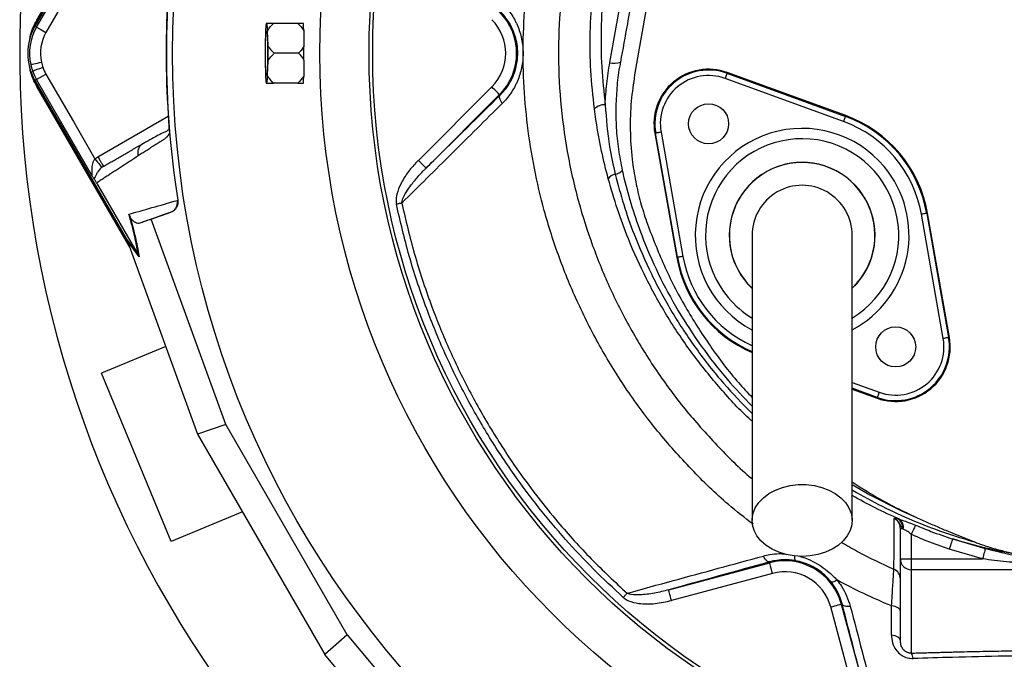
# Model space of a CAD drawing. Header units: millimetres. Extents: x 1190 to 1790, y 1177 to 1877.
# Tile 6 of 13: x 1190 to 1461, y 1411 to 1587. Entities that reach past the tile are written whole.
import ezdxf

# ---------------------------------------------------------------- set-up
doc = ezdxf.new("R2010")
doc.units = ezdxf.units.MM

msp = doc.modelspace()

# ---------------------------------------------------------------- linework, layer by layer
at = {"color": 7, "linetype": 'Continuous', "lineweight": 25}
for p, q in [((1194.83, 1586.5), (1220.3, 1630.62)), ((1195.01, 1586.4), (1219.89, 1629.49)), ((1219.43, 1628.39), (1194.28, 1584.82)), ((1352.25, 1574.8), (1359.3, 1613.86)), ((1194.7, 1584.57), (1209.74, 1610.61)), ((1210.77, 1606.4), (1197.3, 1583.07)), ((1365.08, 1605.58), (1359.06, 1571.44)), ((1194.83, 1586.5), (1195.01, 1586.4)), ((1258.03, 1585.6), (1257.81, 1585.6)), ((1266.5, 1585.6), (1259.79, 1585.6)), ((1194.7, 1584.57), (1194.28, 1584.82)), ((1257.64, 1583.51), (1257.52, 1579.46)), ((1258.32, 1579.46), (1258.21, 1583.51)), ((1266.73, 1577.37), (1260.02, 1577.37)), ((1257.52, 1575.28), (1257.64, 1571.24)), ((1258.21, 1571.24), (1258.32, 1575.28)), ((1384.42, 1571.89), (1384.5, 1572.11)), ((1417.05, 1560.26), (1384.5, 1572.11)), ((1194.7, 1570.17), (1194.28, 1569.92)), ((1194.28, 1569.92), (1219.43, 1526.35)), ((1416.46, 1558.63), (1383.9, 1570.48)), ((1384.42, 1571.89), (1416.97, 1560.04)), ((1194.83, 1568.24), (1195.01, 1568.35)), ((1220.3, 1524.13), (1194.83, 1568.24)), ((1219.89, 1525.26), (1195.01, 1568.35)), ((1257.81, 1569.15), (1258.03, 1569.15)), ((1266.5, 1569.15), (1259.79, 1569.15)), ((1299.63, 1547.97), (1319.81, 1568.14)), ((1321.93, 1566.02), (1301.75, 1545.84)), ((1322.1, 1565.86), (1321.93, 1566.02)), ((1416.97, 1560.04), (1417.05, 1560.26)), ((1231.13, 1555.96), (1231.13, 1555.87)), ((1366.31, 1555.71), (1372.32, 1521.6)), ((1364.83, 1555.45), (1364.6, 1555.41)), ((1364.6, 1555.41), (1370.61, 1521.29)), ((1370.84, 1521.34), (1364.83, 1555.45)), ((1223.88, 1552.54), (1223.53, 1552.25)), ((1210.77, 1548.34), (1211.59, 1548.9)), ((1211.22, 1541.77), (1222.61, 1522.03)), ((1233.4, 1536.96), (1233.54, 1537)), ((1226.25, 1531.77), (1223.06, 1530.69)), ((1226.25, 1531.77), (1231.6, 1533.71)), ((1246.73, 1475.38), (1226.25, 1531.77)), ((1231.6, 1533.71), (1231.48, 1533.68)), ((1443.85, 1499.03), (1437.84, 1533.15)), ((1439.32, 1533.41), (1439.55, 1533.45)), ((1439.32, 1533.41), (1445.33, 1499.29)), ((1445.56, 1499.33), (1439.55, 1533.45)), ((1219.43, 1526.35), (1222.62, 1522.02)), ((1222.87, 1521.5), (1219.68, 1525.83)), ((1219.78, 1525.54), (1238.96, 1472.74)), ((1370.84, 1521.34), (1370.61, 1521.29)), ((1445.33, 1499.29), (1445.56, 1499.33)), ((1230.22, 1496.8), (1212.59, 1489.49)), ((1231.72, 1443.3), (1212.59, 1489.49)), ((1418.83, 1485.12), (1425.66, 1482.63)), ((1425.74, 1482.86), (1425.66, 1482.63)), ((1246.73, 1475.38), (1238.96, 1472.74)), ((1280.07, 1417.63), (1246.73, 1475.38)), ((1238.96, 1472.74), (1273.91, 1412.21)), ((1251.28, 1451.4), (1231.72, 1443.3)), ((1431.42, 1449.51), (1431.84, 1449.39)), ((1432.08, 1438.48), (1432.08, 1446.81)), ((1432.08, 1446.81), (1432.63, 1446.81)), ((1432.84, 1446.69), (1432.63, 1446.81)), ((1435.08, 1445.22), (1435.08, 1438.48)), ((1446.43, 1443.98), (1455.4, 1441.35)), ((1454.67, 1438.48), (1445.5, 1441.16)), ((1368.42, 1429.99), (1396.18, 1437.42)), ((1396.11, 1437.66), (1396.18, 1437.42)), ((1432.08, 1438.48), (1435.08, 1438.48)), ((1432.08, 1416.05), (1432.08, 1438.48)), ((1435.08, 1438.48), (1435.08, 1435.51)), ((1435.08, 1438.48), (1454.67, 1438.48)), ((1396.95, 1434.53), (1369.19, 1427.09)), ((1467.16, 1435.51), (1435.08, 1435.51)), ((1435.08, 1435.51), (1435.08, 1412.61)), ((1416.07, 1426.14), (1415.83, 1426.07)), ((1415.83, 1426.07), (1423.32, 1398.15)), ((1420.42, 1397.37), (1412.94, 1425.3)), ((1280.07, 1417.63), (1273.91, 1412.21)), ((1280.07, 1417.63), (1318.67, 1371.69)), ((1310.04, 1369.2), (1273.91, 1412.21))]:
    msp.add_line(p, q, dxfattribs=at)
at = {"color": 8, "linetype": 'Continuous', "lineweight": 25}
for p, q in [((1211.59, 1548.9), (1230.9, 1560.06)), ((1418.83, 1486.97), (1426.25, 1484.27)), ((1425.74, 1482.86), (1418.83, 1485.37))]:
    msp.add_line(p, q, dxfattribs=at)
at = {"color": 7, "linetype": 'Continuous', "lineweight": 25, "flags": 128}
for points in [[(1193.9, 1584.11), (1193.96, 1584.28), (1195.01, 1586.4)], [(1194.7, 1584.57), (1194.77, 1584.54), (1194.93, 1584.44), (1195.17, 1584.3), (1195.5, 1584.12), (1195.89, 1583.89), (1196.33, 1583.64), (1196.81, 1583.36), (1197.3, 1583.07)], [(1257.63, 1577.37), (1257.64, 1578.82), (1257.66, 1580.18), (1257.7, 1581.38), (1257.76, 1582.35), (1257.82, 1583.03), (1257.89, 1583.38), (1257.96, 1583.38), (1258.03, 1583.03), (1258.09, 1582.35), (1258.14, 1581.38), (1258.18, 1580.18), (1258.2, 1578.82), (1258.21, 1577.37), (1258.2, 1575.92), (1258.18, 1574.56), (1258.14, 1573.36), (1258.09, 1572.39), (1258.03, 1571.72), (1257.96, 1571.37), (1257.89, 1571.37), (1257.82, 1571.72), (1257.76, 1572.39), (1257.7, 1573.36), (1257.66, 1574.56), (1257.64, 1575.92), (1257.63, 1577.37)], [(1193.11, 1574.3), (1193.18, 1574.31), (1193.36, 1574.35), (1193.64, 1574.41), (1194, 1574.49), (1194.44, 1574.59), (1194.94, 1574.7), (1195.48, 1574.82), (1196.04, 1574.94)], [(1193.62, 1572.52), (1193.69, 1572.54), (1193.86, 1572.6), (1194.13, 1572.7), (1194.48, 1572.82), (1194.9, 1572.98), (1195.38, 1573.15), (1195.9, 1573.33), (1196.44, 1573.53)], [(1195.01, 1568.35), (1193.96, 1570.46), (1193.9, 1570.63)], [(1209.74, 1544.13), (1201.32, 1558.71), (1194.7, 1570.17)], [(1197.3, 1571.67), (1204.84, 1558.61), (1210.77, 1548.34)], [(1384.42, 1571.89), (1384.41, 1571.86), (1384.38, 1571.77), (1384.33, 1571.64), (1384.26, 1571.47), (1384.19, 1571.25), (1384.1, 1571.01), (1384, 1570.75), (1383.9, 1570.48)], [(1321.93, 1566.02), (1321.88, 1566.07), (1321.76, 1566.19), (1321.56, 1566.39), (1321.3, 1566.66), (1320.98, 1566.98), (1320.61, 1567.34), (1320.22, 1567.73), (1319.81, 1568.14)], [(1322.69, 1563.61), (1322.45, 1563.96), (1322.25, 1564.31), (1322.1, 1564.64), (1321.99, 1564.95), (1321.94, 1565.23), (1321.94, 1565.48), (1321.99, 1565.69), (1322.1, 1565.86)], [(1416.97, 1560.04), (1416.96, 1560.01), (1416.93, 1559.93), (1416.88, 1559.79), (1416.82, 1559.62), (1416.74, 1559.41), (1416.65, 1559.16), (1416.56, 1558.9), (1416.46, 1558.63)], [(1366.31, 1555.71), (1366.02, 1555.66), (1365.75, 1555.61), (1365.49, 1555.57), (1365.27, 1555.53), (1365.09, 1555.5), (1364.95, 1555.47), (1364.86, 1555.46), (1364.83, 1555.45)], [(1210.77, 1548.34), (1211.13, 1547.9), (1211.47, 1547.47), (1211.79, 1547.08), (1212.07, 1546.73), (1212.31, 1546.44), (1212.48, 1546.21), (1212.6, 1546.07), (1212.65, 1546.01)], [(1301.75, 1545.84), (1301.71, 1545.89), (1301.58, 1546.02), (1301.38, 1546.21), (1301.12, 1546.48), (1300.8, 1546.8), (1300.43, 1547.16), (1300.04, 1547.56), (1299.63, 1547.97)], [(1295.08, 1536.23), (1294.91, 1536.2), (1294.73, 1536.16), (1294.55, 1536.12), (1294.36, 1536.08), (1294.17, 1536.04), (1293.97, 1536), (1293.78, 1535.96), (1293.58, 1535.92)], [(1439.32, 1533.41), (1439.28, 1533.4), (1439.2, 1533.39), (1439.06, 1533.36), (1438.87, 1533.33), (1438.65, 1533.29), (1438.4, 1533.25), (1438.12, 1533.2), (1437.84, 1533.15)], [(1372.32, 1521.6), (1372.04, 1521.55), (1371.76, 1521.5), (1371.51, 1521.45), (1371.29, 1521.41), (1371.1, 1521.38), (1370.96, 1521.36), (1370.88, 1521.34), (1370.84, 1521.34)], [(1445.33, 1499.29), (1445.3, 1499.29), (1445.21, 1499.27), (1445.07, 1499.25), (1444.89, 1499.22), (1444.67, 1499.18), (1444.41, 1499.13), (1444.14, 1499.08), (1443.85, 1499.03)], [(1426.25, 1484.27), (1426.16, 1483.99), (1426.06, 1483.73), (1425.97, 1483.49), (1425.89, 1483.28), (1425.83, 1483.1), (1425.78, 1482.97), (1425.75, 1482.89), (1425.74, 1482.86)], [(1405.08, 1439.19), (1402.87, 1439.32), (1400.73, 1439.7), (1398.69, 1440.32), (1396.82, 1441.17), (1395.16, 1442.22), (1393.76, 1443.46), (1392.66, 1444.83), (1391.87, 1446.32), (1391.43, 1447.87), (1391.34, 1449.46), (1391.61, 1451.04), (1392.22, 1452.56), (1393.17, 1454), (1394.43, 1455.31), (1395.96, 1456.45), (1397.73, 1457.41), (1399.69, 1458.15), (1401.79, 1458.65), (1403.97, 1458.9), (1406.19, 1458.9), (1408.37, 1458.65), (1410.47, 1458.15), (1412.43, 1457.41), (1414.2, 1456.45), (1415.73, 1455.31), (1416.99, 1454), (1417.94, 1452.56), (1418.55, 1451.04), (1418.82, 1449.46), (1418.73, 1447.87), (1418.29, 1446.32), (1417.5, 1444.83), (1416.4, 1443.46), (1415, 1442.22), (1413.34, 1441.17), (1411.47, 1440.32), (1409.43, 1439.7), (1407.29, 1439.32), (1405.08, 1439.19)], [(1436.24, 1447.76), (1436.16, 1447.58), (1436.05, 1447.35), (1435.93, 1447.07), (1435.78, 1446.76), (1435.62, 1446.4), (1435.45, 1446.02), (1435.27, 1445.63), (1435.08, 1445.22)], [(1446.43, 1443.98), (1446.39, 1443.86), (1446.32, 1443.66), (1446.23, 1443.37), (1446.11, 1443.02), (1445.98, 1442.61), (1445.83, 1442.15), (1445.66, 1441.66), (1445.5, 1441.16)], [(1455.4, 1441.35), (1455.37, 1441.23), (1455.32, 1441.02), (1455.24, 1440.74), (1455.15, 1440.38), (1455.04, 1439.96), (1454.93, 1439.49), (1454.8, 1438.99), (1454.67, 1438.48)], [(1396.11, 1437.66), (1395.91, 1437.65), (1395.7, 1437.71), (1395.48, 1437.83), (1395.26, 1438.02), (1395.04, 1438.26), (1394.83, 1438.56), (1394.62, 1438.9), (1394.44, 1439.29)], [(1396.95, 1434.53), (1396.8, 1435.09), (1396.66, 1435.62), (1396.52, 1436.12), (1396.41, 1436.56), (1396.31, 1436.92), (1396.24, 1437.19), (1396.19, 1437.36), (1396.18, 1437.42)], [(1355.94, 1427.91), (1356.07, 1428.06), (1356.21, 1428.21), (1356.34, 1428.36), (1356.47, 1428.51), (1356.6, 1428.65), (1356.73, 1428.79), (1356.85, 1428.93), (1356.97, 1429.06)], [(1369.19, 1427.09), (1369.04, 1427.65), (1368.9, 1428.19), (1368.77, 1428.68), (1368.65, 1429.12), (1368.55, 1429.48), (1368.48, 1429.75), (1368.43, 1429.92), (1368.42, 1429.99)], [(1412.94, 1425.3), (1413.5, 1425.45), (1414.03, 1425.59), (1414.53, 1425.73), (1414.97, 1425.84), (1415.33, 1425.94), (1415.6, 1426.01), (1415.77, 1426.06), (1415.83, 1426.07)], [(1416.07, 1426.14), (1416.16, 1425.97), (1416.31, 1425.81), (1416.53, 1425.69), (1416.8, 1425.59), (1417.11, 1425.52), (1417.47, 1425.48), (1417.87, 1425.48), (1418.29, 1425.51)], [(1432.08, 1424.12), (1432.04, 1424.38), (1431.9, 1424.62), (1431.69, 1424.85), (1431.4, 1425.06), (1431.04, 1425.24), (1430.63, 1425.39), (1430.16, 1425.5), (1429.67, 1425.57)], [(1432.08, 1416.05), (1432.03, 1416.3), (1431.9, 1416.55), (1431.69, 1416.78), (1431.39, 1416.99), (1431.03, 1417.18), (1430.61, 1417.33), (1430.14, 1417.44), (1429.64, 1417.51)]]:
    msp.add_lwpolyline(points, dxfattribs=at)
at = {"color": 8, "linetype": 'Continuous', "lineweight": 25, "flags": 128}
msp.add_lwpolyline([(1418.83, 1458.97), (1423.69, 1456.09), (1432.2, 1451.8), (1436.49, 1449.88), (1436.49, 1449.88), (1436.49, 1449.88)], dxfattribs=at)
at = {"color": 7, "linetype": 'Continuous', "lineweight": 25}
for centre, radius in [((1490.08, 1577.37), 258.01), ((1490.08, 1577.37), 217.51), ((1490.08, 1577.37), 204), ((1490.08, 1577.37), 203), ((1379.37, 1558.01), 5.5), ((1430.79, 1496.73), 5.5)]:
    msp.add_circle(centre, radius, dxfattribs=at)
for centre, radius, start, end in [((1490.08, 1577.37), 300, 22.5, 252.1641), ((1490.08, 1577.37), 259.7, 171.0565, 188.9435), ((1310.58, 1577.37), 16.05, 315, 45), ((1278.88, 1582.79), 21.25, 172.415, 178.0718), ((1236.96, 1582.79), 21.26, 1.9296, 7.5844), ((1263.57, 1584.85), 4.52, 8.8309, 9.5652), ((1310.58, 1577.37), 13.05, 315, 45), ((1207.18, 1577.37), 14.9, 150, 210), ((1207.18, 1577.37), 14.4, 150, 192.3214), ((1207.18, 1577.37), 11.4, 150, 192.3214), ((1432.49, 1577.37), 174.98, 179.3155, 180.6845), ((1083.54, 1577.37), 174.8, 359.3148, 0.6852), ((1207.18, 1577.37), 11.4, 192.3214, 199.7042), ((1353.49, 1578.81), 4.2, 252.7438, 293.3935), ((1207.18, 1577.37), 14.4, 192.3214, 199.7042), ((1207.18, 1577.37), 14.4, 199.7042, 210), ((1207.18, 1577.37), 11.4, 199.7042, 210), ((1379.37, 1558.01), 15, 70, 190), ((1379.37, 1558.01), 14.76, 70, 190), ((1278.88, 1571.95), 21.25, 181.9282, 187.585), ((1236.96, 1571.95), 21.26, 352.4156, 358.0704), ((1379.37, 1558.01), 13.26, 70, 190), ((1263.57, 1569.9), 4.52, 350.4348, 351.1691), ((1350.83, 1559.01), 4.22, 88.1484, 132.2375), ((1405.08, 1527.37), 33.26, 10, 70), ((1405.08, 1527.37), 34.76, 10, 70), ((1405.08, 1527.37), 35, 10, 70), ((1353.18, 1547.45), 3.34, 279.2296, 317.454), ((1405.08, 1527.37), 20, 313.5733, 180), ((1354.21, 1541.31), 2.89, 99.8906, 146.4122), ((1405.08, 1527.37), 13.75, 0, 180.042), ((1405.08, 1527.37), 20, 180, 226.1696), ((1405.08, 1527.37), 35, 190, 246.8454), ((1430.79, 1496.73), 15, 250, 10), ((1430.79, 1496.73), 14.76, 250, 10), ((1430.79, 1496.73), 13.26, 250, 10), ((1429.86, 1447.19), 2.8, 352.1795, 55.9834), ((1430.19, 1447.25), 2.71, 348.1795, 52.4469), ((1400.33, 1421.92), 16.05, 15, 105), ((1435.06, 1438.49), 2.99, 180.2816, 270.2788), ((1400.33, 1421.92), 13.05, 15, 105), ((1429.08, 1432.94), 3, 0.0161, 66.2892), ((1413.31, 1434.11), 1.92, 261.8732, 313.5631), ((1432.91, 1411.06), 2.66, 1.4487, 35.5793)]:
    msp.add_arc(centre, radius, start, end, dxfattribs=at)
at = {"color": 8, "linetype": 'Continuous', "lineweight": 25}
for centre, radius, start, end in [((1405.08, 1527.37), 29.38, 40, 241.9317), ((1405.08, 1527.37), 26.55, 301.3308, 220), ((1405.08, 1527.37), 20.04, 313.8007, 226.4058), ((1405.08, 1527.37), 29.38, 297.9897, 40), ((1405.08, 1527.37), 34.76, 190, 246.5906), ((1405.08, 1527.37), 33.26, 190, 245.4651), ((1405.08, 1527.37), 26.55, 220, 238.5964), ((1404.62, 1439.01), 1.67, 169.6613, 217.2721)]:
    msp.add_arc(centre, radius, start, end, dxfattribs=at)
at = {"color": 7, "linetype": 'Continuous', "lineweight": 25}
for centre, major_axis, ratio, start_param, end_param in [((1490.59, 1583.56), (18.46, 221.78), 0.999611, 1.653526, 1.673308), ((1490.59, 1571.18), (-18.46, 221.78), 0.999611, 1.468285, 1.488067), ((1219.02, 1526.87), (-5.92, 16.23), 0.015428, 4.624766, 4.642972)]:
    msp.add_ellipse(centre, major_axis=major_axis, ratio=ratio, start_param=start_param, end_param=end_param, dxfattribs=at)
at = {"color": 8, "linetype": 'Continuous', "lineweight": 25}
for points, knots in [([(1413.33, 1720.95), (1411.82, 1719.8), (1406.92, 1716.09), (1399.2, 1709.11), (1389.37, 1699.3), (1379.58, 1687.86), (1370.04, 1674.73), (1361.56, 1660.89), (1354.96, 1647.9), (1349.87, 1636.01), (1346, 1625.39), (1342.79, 1614.54), (1340.34, 1603.52), (1338.61, 1591.45), (1337.93, 1578.35), (1338.49, 1564.31), (1340.33, 1550.38), (1343.33, 1537.06), (1347.36, 1524.43), (1352.28, 1512.52), (1358.14, 1501.04), (1364.98, 1490.02), (1372.77, 1479.5), (1381.58, 1469.7), (1387.81, 1463.36), (1391.29, 1460.57), (1391.33, 1460.53)], [0, 0, 0, 0, 0.01898, 0.061566, 0.10401, 0.157985, 0.212135, 0.266293, 0.320279, 0.357895, 0.395642, 0.43339, 0.471053, 0.508598, 0.555279, 0.602162, 0.649055, 0.695752, 0.738613, 0.78162, 0.824628, 0.867489, 0.911367, 0.955403, 0.999437, 1, 1, 1, 1]), ([(1391.58, 1448), (1389.3, 1449.78), (1383.33, 1454.44), (1374.55, 1463), (1365.23, 1473.45), (1356.94, 1484.59), (1349.67, 1496.3), (1343.44, 1508.48), (1338.21, 1521.12), (1334.23, 1533.59), (1331.37, 1545.77), (1329.49, 1557.57), (1328.47, 1569.49), (1328.32, 1581.44), (1329.05, 1593.34), (1330.74, 1605.13), (1333.31, 1616.78), (1336.67, 1628.24), (1340.75, 1639.45), (1345.68, 1650.89), (1351.54, 1662.47), (1358.44, 1674.12), (1366.1, 1685.3), (1374.49, 1695.92), (1383.65, 1706.1), (1390.38, 1712.34), (1393.82, 1715.52)], [0, 0, 0, 0, 0.02836, 0.074122, 0.119887, 0.165487, 0.210019, 0.254703, 0.299388, 0.34392, 0.382793, 0.421826, 0.460907, 0.499928, 0.538792, 0.577595, 0.616524, 0.655534, 0.694534, 0.733398, 0.777457, 0.821666, 0.865921, 0.910118, 0.954167, 1, 1, 1, 1]), ([(1223.53, 1552.25), (1223.41, 1552.16), (1223.03, 1551.87), (1222.64, 1551.13), (1222.44, 1550.15), (1222.57, 1549.5), (1222.64, 1549.18)], [0, 0, 0, 0, 0.140588, 0.432388, 0.724184, 1, 1, 1, 1]), ([(1391.33, 1476.32), (1391.21, 1476.42), (1388.07, 1479.18), (1382.53, 1485.3), (1374.86, 1494.66), (1368.1, 1504.75), (1362.18, 1515.32), (1357.66, 1525.31), (1354.23, 1534.53), (1352.62, 1540.11), (1351.81, 1542.91)], [0, 0, 0, 0, 0.006123, 0.158307, 0.312469, 0.46717, 0.621899, 0.776097, 0.888048, 1, 1, 1, 1]), ([(1353.72, 1544.15), (1354.45, 1541.37), (1355.93, 1535.82), (1359.19, 1526.64), (1363.52, 1516.68), (1369.25, 1506.12), (1375.89, 1496.08), (1383.19, 1486.75), (1388.67, 1481.15), (1391.33, 1478.42)], [0, 0, 0, 0, 0.113184, 0.226382, 0.382612, 0.539407, 0.696187, 0.852397, 1, 1, 1, 1]), ([(1356.12, 1543.14), (1356.12, 1543.14), (1356.85, 1540.4), (1358.2, 1535.21), (1361.29, 1526.34), (1365.41, 1516.77), (1370.89, 1506.59), (1377.23, 1496.9), (1384.02, 1488.11), (1389.01, 1482.87), (1391.33, 1480.44)], [0, 0, 0, 0, 0.000001, 0.11392, 0.22784, 0.386199, 0.545124, 0.704049, 0.862408, 1, 1, 1, 1]), ([(1418.83, 1457.43), (1418.91, 1457.38), (1421.6, 1455.79), (1427.03, 1452.89), (1435.31, 1449.07), (1443.86, 1445.73), (1449.75, 1443.96), (1452.69, 1443.07)], [0, 0, 0, 0, 0.007834, 0.254513, 0.501201, 0.750601, 1, 1, 1, 1]), ([(1431.84, 1449.39), (1429.6, 1450.4), (1425.18, 1452.41), (1420.93, 1454.75), (1418.83, 1455.9)], [0, 0, 0, 0, 0.50513, 1, 1, 1, 1]), ([(1415.89, 1443.09), (1417.34, 1442.22), (1421.99, 1439.46), (1426.91, 1437.22), (1430.29, 1435.68)], [0, 0, 0, 0, 0.313248, 1, 1, 1, 1]), ([(1394.44, 1439.29), (1395.01, 1439.42), (1396.42, 1439.76), (1398.36, 1440), (1399.73, 1439.92), (1400.2, 1439.9)], [0, 0, 0, 0, 0.310911, 0.761228, 1, 1, 1, 1]), ([(1404.13, 1439.3), (1404.59, 1439.17), (1405.91, 1438.8), (1408, 1437.86), (1410.36, 1436.49), (1412.63, 1434.79), (1413.95, 1433.43), (1414.63, 1432.72)], [0, 0, 0, 0, 0.115246, 0.329897, 0.543169, 0.761458, 1, 1, 1, 1]), ([(1435.08, 1412.61), (1434.89, 1412.61), (1434.63, 1412.61), (1434.15, 1412.72), (1433.81, 1412.86), (1433.35, 1413.15), (1432.86, 1413.6), (1432.32, 1414.46), (1432.19, 1415.12), (1432.11, 1415.53)], [0, 0, 0, 0, 0.107651, 0.15111, 0.271009, 0.301758, 0.466508, 0.672574, 1, 1, 1, 1])]:
    msp.add_open_spline(points, degree=3, knots=knots, dxfattribs=at)
at = {"color": 7, "linetype": 'Continuous', "lineweight": 25}
for points, knots in [([(1347.99, 1562.14), (1347.62, 1565.63), (1346.88, 1572.62), (1346.74, 1583.17), (1347.33, 1593.7), (1348.8, 1604.73), (1351.35, 1616.17), (1355.05, 1627.93), (1359.61, 1639.41), (1364.26, 1649.22), (1369.47, 1658.98), (1375.26, 1668.71), (1380.31, 1675.82), (1382.84, 1679.37)], [0, 0, 0, 0, 0.084242, 0.168702, 0.253149, 0.337371, 0.435495, 0.533908, 0.632445, 0.730738, 0.792862, 0.896433, 1, 1, 1, 1]), ([(1385.2, 1678.32), (1383.57, 1676.06), (1380.32, 1671.55), (1375.8, 1664.51), (1371.55, 1657.31), (1367.03, 1648.85), (1362.4, 1639.09), (1357.9, 1627.87), (1354.25, 1616.29), (1351.75, 1605.01), (1350.31, 1594.23), (1349.73, 1583.96), (1349.86, 1573.6), (1350.59, 1566.69), (1350.96, 1563.23)], [0, 0, 0, 0, 0.067317, 0.134635, 0.202408, 0.27018, 0.367566, 0.464934, 0.564271, 0.663591, 0.746802, 0.830016, 0.915007, 1, 1, 1, 1]), ([(1362.22, 1614.02), (1361.88, 1612.11), (1360.15, 1602.6), (1357.79, 1589.58), (1355.79, 1578.46), (1355.16, 1574.96)], [0, 0, 0, 0, 0.146241, 0.731194, 1, 1, 1, 1]), ([(1322.69, 1591.14), (1323.12, 1590.71), (1323.54, 1590.26), (1324.32, 1589.31), (1324.69, 1588.82), (1325.39, 1587.8), (1325.72, 1587.26), (1326.17, 1586.43), (1326.31, 1586.15), (1326.59, 1585.58), (1326.73, 1585.28), (1327.36, 1583.8), (1327.74, 1582.57), (1328.14, 1580.64), (1328.24, 1579.98), (1328.37, 1578.66), (1328.43, 1577.35), (1328.37, 1576.04), (1328.23, 1574.72), (1328.13, 1574.06), (1327.73, 1572.14), (1327.34, 1570.91), (1326.72, 1569.44), (1326.59, 1569.15), (1326.31, 1568.58), (1326.16, 1568.3), (1325.7, 1567.46), (1325.38, 1566.93), (1324.33, 1565.4), (1323.55, 1564.46), (1322.69, 1563.61)], [0, 0, 0, 0, 0.0625, 0.0625, 0.125, 0.125, 0.1875, 0.1875, 0.21875, 0.21875, 0.25, 0.25, 0.375, 0.375, 0.4375, 0.4375, 0.5, 0.5625, 0.5625, 0.625, 0.625, 0.75, 0.75, 0.78125, 0.78125, 0.8125, 0.8125, 0.875, 0.875, 1, 1, 1, 1]), ([(1322.1, 1565.86), (1322.65, 1566.45), (1323.78, 1567.66), (1325.14, 1569.84), (1326.19, 1572.3), (1326.8, 1574.84), (1326.99, 1577.41), (1326.81, 1579.8), (1326.28, 1582.08), (1325.48, 1584.19), (1324.38, 1586.17), (1323.22, 1587.73), (1322.4, 1588.57), (1322.1, 1588.89)], [0, 0, 0, 0, 0.102063, 0.206746, 0.307094, 0.411347, 0.500314, 0.59264, 0.676465, 0.762711, 0.852684, 0.944762, 1, 1, 1, 1]), ([(1192.89, 1581.24), (1192.92, 1581.53), (1193.13, 1583.4), (1194.05, 1585.08), (1194.83, 1586.5)], [0, 0, 0, 0, 0.153545, 1, 1, 1, 1]), ([(1259.79, 1585.6), (1259.46, 1585.6), (1258.8, 1585.6), (1258.29, 1585.6), (1258.03, 1585.6)], [0, 0, 0, 0, 0.498187, 1, 1, 1, 1]), ([(1258.21, 1583.51), (1258.22, 1583.53), (1258.62, 1584.29), (1259.21, 1584.95), (1259.79, 1585.6)], [0, 0, 0, 0, 0.02562, 1, 1, 1, 1]), ([(1266.5, 1585.6), (1266.81, 1585.28), (1267.42, 1584.67), (1267.9, 1583.96), (1268.13, 1583.62)], [0, 0, 0, 0, 0.506633, 1, 1, 1, 1]), ([(1268.02, 1585.6), (1267.59, 1585.6), (1267.13, 1585.6), (1266.53, 1585.6), (1266.5, 1585.6)], [0, 0, 0, 0, 0.944003, 1, 1, 1, 1]), ([(1268.13, 1583.62), (1268.12, 1584.15), (1268.09, 1584.97), (1268.05, 1585.39), (1268.03, 1585.54)], [0, 0, 0, 0, 0.653625, 1, 1, 1, 1]), ([(1260.02, 1577.37), (1259.58, 1577.82), (1258.94, 1578.47), (1258.47, 1579.22), (1258.32, 1579.46)], [0, 0, 0, 0, 0.68242, 1, 1, 1, 1]), ([(1258.32, 1575.28), (1258.65, 1575.77), (1259.15, 1576.51), (1259.8, 1577.15), (1260.02, 1577.37)], [0, 0, 0, 0, 0.662988, 1, 1, 1, 1]), ([(1268.17, 1579.22), (1267.94, 1578.85), (1267.51, 1578.2), (1266.97, 1577.62), (1266.73, 1577.37)], [0, 0, 0, 0, 0.561523, 1, 1, 1, 1]), ([(1266.73, 1577.37), (1267.18, 1576.88), (1267.71, 1576.29), (1268.11, 1575.63), (1268.17, 1575.53)], [0, 0, 0, 0, 0.843882, 1, 1, 1, 1]), ([(1268.17, 1575.53), (1268.17, 1576.14), (1268.18, 1576.75), (1268.18, 1577.99), (1268.17, 1578.61), (1268.17, 1579.22)], [0, 0, 0, 0, 0.5, 0.5, 1, 1, 1, 1]), ([(1350.96, 1563.23), (1351.07, 1565.16), (1351.28, 1569.04), (1351.92, 1572.88), (1352.25, 1574.8)], [0, 0, 0, 0, 0.4986615, 1, 1, 1, 1]), ([(1355.16, 1574.96), (1355.1, 1574.73), (1355.04, 1574.51), (1355.04, 1574.27), (1355.04, 1574.27)], [0, 0, 0, 0, 0.99992, 1, 1, 1, 1]), ([(1194.83, 1568.24), (1194.07, 1569.67), (1193.06, 1571.57), (1192.85, 1573.68), (1192.8, 1574.2)], [0, 0, 0, 0, 0.752144, 1, 1, 1, 1]), ([(1355.04, 1574.27), (1355.04, 1574.27), (1354.53, 1572.34), (1354.24, 1568.56), (1353.8, 1562.74), (1353.95, 1556.9), (1354.51, 1551.02), (1355.27, 1547.13), (1355.65, 1545.19)], [0, 0, 0, 0, 0.000002, 0.197864, 0.396072, 0.594282, 0.797135, 1, 1, 1, 1]), ([(1194.7, 1570.17), (1194.76, 1570.2), (1194.88, 1570.27), (1195.58, 1570.68), (1196.44, 1571.17), (1197.02, 1571.51), (1197.3, 1571.67)], [0, 0, 0, 0, 0.2707, 0.562315, 0.789294, 1, 1, 1, 1]), ([(1259.79, 1569.15), (1259.51, 1569.45), (1258.9, 1570.09), (1258.45, 1570.84), (1258.21, 1571.24)], [0, 0, 0, 0, 0.461378, 1, 1, 1, 1]), ([(1268.13, 1571.13), (1267.63, 1570.45), (1267.13, 1569.76), (1266.51, 1569.15), (1266.5, 1569.15)], [0, 0, 0, 0, 0.987551, 1, 1, 1, 1]), ([(1268.03, 1569.2), (1268.04, 1569.23), (1268.07, 1569.56), (1268.11, 1570.19), (1268.13, 1570.98), (1268.13, 1571.13)], [0, 0, 0, 0, 0.075429, 0.827246, 1, 1, 1, 1]), ([(1359.06, 1571.44), (1358.7, 1569.04), (1357.96, 1564.05), (1357.73, 1556.27), (1358.2, 1548.86), (1359.26, 1542.2), (1360.57, 1536.5), (1361.74, 1532.92), (1362.3, 1531.2)], [0, 0, 0, 0, 0.178042, 0.371274, 0.5705, 0.723217, 0.867121, 1, 1, 1, 1]), ([(1258.03, 1569.15), (1258.32, 1569.15), (1258.83, 1569.15), (1259.49, 1569.15), (1259.79, 1569.15)], [0, 0, 0, 0, 0.55134, 1, 1, 1, 1]), ([(1266.5, 1569.15), (1266.78, 1569.15), (1267.37, 1569.15), (1267.8, 1569.15), (1268.02, 1569.15)], [0, 0, 0, 0, 0.479807, 1, 1, 1, 1]), ([(1301.75, 1545.84), (1302.43, 1546.51), (1309.17, 1553.14), (1315.97, 1559.83), (1322.1, 1565.86)], [0, 0, 0, 0, 0.100222, 1, 1, 1, 1]), ([(1322.69, 1563.61), (1318.05, 1559), (1313.43, 1554.42), (1304.23, 1545.3), (1299.65, 1540.76), (1295.08, 1536.23)], [0, 0, 0, 0, 0.5, 0.5, 1, 1, 1, 1]), ([(1351.81, 1542.91), (1351.16, 1545.43), (1349.54, 1551.76), (1348.57, 1558.24), (1347.99, 1562.14)], [0, 0, 0, 0, 0.398249, 1, 1, 1, 1]), ([(1350.96, 1563.23), (1351.26, 1559.38), (1351.75, 1552.95), (1353.16, 1546.67), (1353.72, 1544.15)], [0, 0, 0, 0, 0.599445, 1, 1, 1, 1]), ([(1230.87, 1560.64), (1230.89, 1560.18), (1230.95, 1559.26), (1231.03, 1557.95), (1231.09, 1556.93), (1231.1, 1556.54), (1231.1, 1556.4)], [0, 0, 0, 0, 0.2720353, 0.5514716, 0.8450216, 1, 1, 1, 1]), ([(1230.87, 1560.64), (1230.87, 1560.56), (1230.88, 1560.4), (1230.9, 1560.16), (1230.91, 1559.92), (1230.93, 1559.69), (1230.94, 1559.45), (1230.96, 1559.22), (1230.97, 1559), (1230.98, 1558.77), (1231, 1558.55), (1231.01, 1558.26), (1231.03, 1557.92), (1231.05, 1557.53), (1231.07, 1557.16), (1231.09, 1556.82), (1231.1, 1556.51), (1231.12, 1556.22), (1231.12, 1556.04), (1231.13, 1555.96)], [0, 0, 0, 0, 0.043919, 0.087472, 0.13073, 0.173768, 0.216664, 0.259492, 0.30233, 0.345255, 0.388344, 0.431671, 0.51489, 0.596546, 0.677156, 0.757259, 0.837405, 0.91814, 1, 1, 1, 1]), ([(1230.89, 1556.42), (1230.8, 1556.31), (1230.4, 1555.85), (1229.68, 1555.65), (1228.81, 1555.2), (1227.52, 1554.55), (1225.76, 1553.57), (1224.29, 1552.73), (1223.51, 1552.28)], [0, 0, 0, 0, 0.038406, 0.157587, 0.27726, 0.405506, 0.68637, 1, 1, 1, 1]), ([(1231.18, 1555.35), (1231.14, 1555.29), (1231.07, 1555.17), (1230.96, 1555), (1230.86, 1554.83), (1230.75, 1554.68), (1230.64, 1554.53), (1230.53, 1554.4), (1230.41, 1554.28), (1230.3, 1554.17), (1230.15, 1554.03), (1229.95, 1553.88), (1229.64, 1553.68), (1229.27, 1553.44), (1228.85, 1553.18), (1228.16, 1552.73), (1227.2, 1552.12), (1226.02, 1551.36), (1224.87, 1550.62), (1223.74, 1549.89), (1223.01, 1549.42), (1222.64, 1549.18)], [0, 0, 0, 0, 0.013423, 0.026738, 0.039956, 0.053088, 0.066144, 0.079134, 0.09207, 0.104963, 0.117824, 0.141662, 0.172831, 0.217057, 0.263491, 0.312127, 0.449156, 0.58733, 0.723761, 0.861313, 1, 1, 1, 1]), ([(1213.09, 1546.31), (1213.28, 1546.42), (1213.68, 1546.65), (1214.27, 1546.99), (1214.88, 1547.34), (1215.49, 1547.69), (1216.1, 1548.05), (1216.72, 1548.4), (1217.34, 1548.77), (1217.97, 1549.13), (1218.61, 1549.5), (1219.25, 1549.86), (1219.89, 1550.24), (1220.54, 1550.61), (1221.2, 1550.99), (1221.86, 1551.37), (1222.53, 1551.76), (1223.2, 1552.15), (1223.65, 1552.41), (1223.88, 1552.54)], [0, 0, 0, 0, 0.061953, 0.1235092, 0.1846696, 0.2454354, 0.3058076, 0.3657873, 0.4253757, 0.4845739, 0.543383, 0.6018043, 0.659839, 0.7174883, 0.7747536, 0.831636, 0.888137, 0.9442579, 1, 1, 1, 1]), ([(1209.74, 1544.13), (1209.78, 1544.07), (1209.82, 1544.01), (1209.9, 1543.94), (1209.94, 1543.92), (1209.99, 1543.97), (1210, 1544.03), (1210.01, 1544.17), (1210.01, 1544.26), (1210, 1544.54), (1209.99, 1544.75), (1209.98, 1545.18), (1209.97, 1545.4), (1209.98, 1546.08), (1210.02, 1546.55), (1210.19, 1547.25), (1210.26, 1547.49), (1210.41, 1547.83), (1210.47, 1547.94), (1210.61, 1548.15), (1210.68, 1548.25), (1210.77, 1548.34)], [0, 0, 0, 0, 0.0625, 0.0625, 0.125, 0.125, 0.1875, 0.1875, 0.25, 0.25, 0.375, 0.375, 0.5, 0.5, 0.75, 0.75, 0.875, 0.875, 0.9375, 0.9375, 1, 1, 1, 1]), ([(1222.64, 1549.18), (1222.44, 1549.06), (1222.04, 1548.8), (1221.46, 1548.42), (1220.87, 1548.04), (1220.29, 1547.67), (1219.72, 1547.3), (1219.15, 1546.93), (1218.59, 1546.56), (1218.03, 1546.2), (1217.48, 1545.84), (1216.93, 1545.49), (1216.39, 1545.13), (1215.85, 1544.78), (1215.32, 1544.44), (1214.79, 1544.09), (1214.27, 1543.75), (1213.75, 1543.41), (1213.23, 1543.08), (1212.72, 1542.74), (1212.22, 1542.42), (1211.72, 1542.09), (1211.39, 1541.87), (1211.22, 1541.77)], [0, 0, 0, 0, 0.045336, 0.090894, 0.136674, 0.182678, 0.228907, 0.275362, 0.322044, 0.368954, 0.416093, 0.463462, 0.511063, 0.558896, 0.606962, 0.655262, 0.703798, 0.752569, 0.801578, 0.850824, 0.900309, 0.950034, 1, 1, 1, 1]), ([(1211.59, 1548.9), (1211.78, 1548.56), (1211.98, 1548.22), (1212.34, 1547.6), (1212.51, 1547.31), (1212.79, 1546.83), (1212.9, 1546.63), (1213.05, 1546.37), (1213.09, 1546.31), (1213.09, 1546.31)], [0, 0, 0, 0, 0.25, 0.25, 0.5, 0.5, 0.75, 0.75, 1, 1, 1, 1]), ([(1299.63, 1547.97), (1299.41, 1547.74), (1298.35, 1546.66), (1296.6, 1544.58), (1294.8, 1541.7), (1293.72, 1539.02), (1293.4, 1537.09), (1293.55, 1536.16), (1293.58, 1535.92)], [0, 0, 0, 0, 0.0671984, 0.3269951, 0.5862951, 0.7971125, 0.9478511, 1, 1, 1, 1]), ([(1212.65, 1546.01), (1212.46, 1545.86), (1212.29, 1545.7), (1212, 1545.39), (1211.87, 1545.23), (1211.53, 1544.77), (1211.35, 1544.47), (1211.05, 1543.92), (1210.93, 1543.67), (1210.71, 1543.21), (1210.62, 1543.02), (1210.52, 1542.88)], [0, 0, 0, 0, 0.125, 0.125, 0.25, 0.25, 0.5, 0.5, 0.75, 0.75, 1, 1, 1, 1]), ([(1295.08, 1536.23), (1295.1, 1536.39), (1295.2, 1537.09), (1295.84, 1538.5), (1297.13, 1540.56), (1298.96, 1542.9), (1300.6, 1544.69), (1301.55, 1545.65), (1301.75, 1545.84)], [0, 0, 0, 0, 0.041043, 0.176424, 0.385402, 0.656962, 0.92872, 1, 1, 1, 1]), ([(1355.65, 1545.19), (1355.82, 1544.41), (1355.99, 1543.63), (1356.12, 1543.14), (1356.12, 1543.14)], [0, 0, 0, 0, 0.999962, 1, 1, 1, 1]), ([(1210.52, 1542.88), (1210.48, 1542.94), (1210.43, 1543.01), (1210.32, 1543.18), (1210.26, 1543.28), (1210.13, 1543.49), (1210.05, 1543.61), (1209.9, 1543.86), (1209.82, 1544), (1209.74, 1544.13)], [0, 0, 0, 0, 0.25, 0.25, 0.5, 0.5, 0.75, 0.75, 1, 1, 1, 1]), ([(1211.22, 1541.77), (1211.13, 1541.91), (1211.05, 1542.05), (1210.91, 1542.29), (1210.85, 1542.38), (1210.74, 1542.56), (1210.69, 1542.63), (1210.6, 1542.76), (1210.56, 1542.82), (1210.52, 1542.88)], [0, 0, 0, 0, 0.25, 0.25, 0.5, 0.5, 0.75, 0.75, 1, 1, 1, 1]), ([(1220.08, 1533.16), (1222.1, 1533.74), (1224.21, 1534.34), (1228.65, 1535.61), (1230.97, 1536.27), (1233.4, 1536.98)], [0, 0, 0, 0, 0.5, 0.5, 1, 1, 1, 1]), ([(1231.48, 1533.68), (1231.48, 1533.68), (1231.83, 1533.8), (1232.45, 1534.17), (1233.1, 1534.98), (1233.46, 1535.95), (1233.42, 1536.62), (1233.4, 1536.96)], [0, 0, 0, 0, 0.0054662, 0.2697814, 0.5138882, 0.7569238, 1, 1, 1, 1]), ([(1233.54, 1537), (1233.59, 1536.66), (1233.59, 1536.31), (1233.46, 1535.63), (1233.33, 1535.31), (1233.07, 1534.86), (1232.97, 1534.72), (1232.75, 1534.46), (1232.62, 1534.33), (1232.22, 1534), (1231.92, 1533.83), (1231.6, 1533.71)], [0, 0, 0, 0, 0.25, 0.25, 0.5, 0.5, 0.625, 0.625, 0.75, 0.75, 1, 1, 1, 1]), ([(1355.94, 1427.91), (1353.19, 1430.46), (1347.69, 1435.56), (1339.97, 1443.81), (1332.66, 1452.49), (1325.52, 1462.04), (1318.67, 1472.46), (1312.21, 1483.83), (1306.47, 1495.67), (1301.34, 1508.33), (1296.89, 1521.73), (1294.69, 1531.18), (1293.58, 1535.92)], [0, 0, 0, 0, 0.088677, 0.177354, 0.267166, 0.356979, 0.459493, 0.562006, 0.666289, 0.770572, 0.884985, 1, 1, 1, 1]), ([(1295.08, 1536.23), (1296.17, 1531.55), (1298.36, 1522.17), (1302.76, 1508.91), (1307.82, 1496.4), (1313.5, 1484.68), (1319.93, 1473.35), (1326.31, 1463.64), (1332.38, 1455.42), (1338.95, 1447.32), (1347, 1438.36), (1353.65, 1432.16), (1356.97, 1429.06)], [0, 0, 0, 0, 0.114719, 0.229438, 0.332727, 0.436237, 0.539746, 0.643034, 0.713194, 0.783353, 0.891677, 1, 1, 1, 1]), ([(1222.61, 1522.03), (1222.53, 1522.66), (1222.43, 1523.35), (1222.22, 1524.49), (1222.15, 1524.89), (1221.98, 1525.73), (1221.88, 1526.17), (1221.57, 1527.55), (1221.33, 1528.55), (1220.77, 1530.72), (1220.44, 1531.9), (1220.08, 1533.16)], [0, 0, 0, 0, 0.25, 0.25, 0.375, 0.375, 0.5, 0.5, 0.75, 0.75, 1, 1, 1, 1]), ([(1220.31, 1532.72), (1220.57, 1531.8), (1221.11, 1529.87), (1221.75, 1527.33), (1222.34, 1524.69), (1222.68, 1522.82), (1222.83, 1521.77), (1222.87, 1521.5)], [0, 0, 0, 0, 0.187656, 0.392204, 0.596857, 0.89334, 1, 1, 1, 1]), ([(1223.06, 1530.69), (1222.88, 1530.66), (1222.53, 1530.59), (1221.97, 1530.78), (1221.48, 1531.09), (1221.12, 1531.43), (1220.86, 1531.74), (1220.64, 1532.07), (1220.47, 1532.34), (1220.34, 1532.65), (1220.31, 1532.72)], [0, 0, 0, 0, 0.276314, 0.544227, 0.717559, 0.828271, 0.898432, 0.942707, 0.987325, 1, 1, 1, 1]), ([(1231.48, 1533.68), (1231.08, 1533.54), (1228.6, 1532.65), (1225.79, 1531.66), (1223.49, 1530.84), (1223.06, 1530.69)], [0, 0, 0, 0, 0.133371, 0.835601, 1, 1, 1, 1]), ([(1362.3, 1531.2), (1363.84, 1527.15), (1366.9, 1519.09), (1372.84, 1507.64), (1379.71, 1496.88), (1385.9, 1488.6), (1390.07, 1484.2), (1391.33, 1482.87)], [0, 0, 0, 0, 0.228745, 0.455263, 0.679949, 0.903115, 1, 1, 1, 1]), ([(1391.33, 1527.37), (1391.33, 1527.17), (1391.33, 1526.75), (1391.33, 1526.03), (1391.33, 1525.07), (1391.33, 1523.84), (1391.33, 1522.27), (1391.33, 1520.33), (1391.33, 1517.74), (1391.33, 1514.13), (1391.33, 1509.3), (1391.33, 1503.19), (1391.33, 1496.08), (1391.33, 1488.06), (1391.33, 1479.22), (1391.33, 1469.69), (1391.33, 1459.56), (1391.33, 1452.6), (1391.33, 1449.06)], [0, 0, 0, 0, 0.0455207, 0.0947169, 0.1476106, 0.2042748, 0.2514561, 0.3008578, 0.3524182, 0.4062132, 0.4702248, 0.5372899, 0.6071723, 0.679907, 0.7555866, 0.8341506, 0.9156093, 1, 1, 1, 1]), ([(1418.83, 1449.06), (1418.83, 1452.4), (1418.83, 1459.03), (1418.83, 1468.79), (1418.83, 1478.17), (1418.83, 1487.08), (1418.83, 1495.38), (1418.83, 1502.9), (1418.83, 1509.23), (1418.83, 1514.32), (1418.83, 1518.18), (1418.83, 1521.03), (1418.83, 1523.36), (1418.83, 1525.1), (1418.83, 1526.39), (1418.83, 1527.05), (1418.83, 1527.37)], [0, 0, 0, 0, 0.079644, 0.158009, 0.235124, 0.311015, 0.385614, 0.459005, 0.531252, 0.593311, 0.654261, 0.714301, 0.773508, 0.85087, 0.926319, 1, 1, 1, 1]), ([(1222.87, 1521.5), (1222.87, 1521.5), (1222.8, 1521.68), (1222.71, 1521.85), (1222.62, 1522.02)], [0, 0, 0, 0, 0.023776, 1, 1, 1, 1]), ([(1418.83, 1459.66), (1421.04, 1458.22), (1426.7, 1454.55), (1432.79, 1451.65), (1436.49, 1449.88)], [0, 0, 0, 0, 0.391791, 1, 1, 1, 1]), ([(1430.29, 1435.68), (1430.3, 1436.11), (1430.31, 1436.97), (1430.33, 1438.81), (1430.35, 1441.04), (1430.36, 1444.38), (1430.35, 1447.56), (1430.35, 1449.61)], [0, 0, 0, 0, 0.17163, 0.343314, 0.514957, 0.68665, 1, 1, 1, 1]), ([(1430.35, 1449.61), (1430.35, 1449.61), (1430.35, 1449.62), (1430.37, 1449.62), (1430.44, 1449.65), (1430.71, 1449.66), (1431.15, 1449.57), (1431.42, 1449.51)], [0, 0, 0, 0, 0.005342, 0.026113, 0.109297, 0.443237, 1, 1, 1, 1]), ([(1432.63, 1446.81), (1432.49, 1447.07), (1432.23, 1447.54), (1431.82, 1448.36), (1431.36, 1448.91), (1430.98, 1449.23), (1430.79, 1449.37), (1430.62, 1449.47), (1430.48, 1449.55), (1430.39, 1449.6), (1430.36, 1449.61), (1430.35, 1449.61)], [0, 0, 0, 0, 0.274847, 0.497447, 0.744568, 0.819608, 0.878761, 0.919978, 0.971955, 0.996322, 1, 1, 1, 1]), ([(1432.08, 1446.81), (1432.05, 1447.16), (1431.98, 1447.86), (1431.46, 1448.79), (1430.85, 1449.35), (1430.45, 1449.56), (1430.35, 1449.61)], [0, 0, 0, 0, 0.303731, 0.60566, 0.903128, 1, 1, 1, 1]), ([(1431.84, 1449.39), (1432.09, 1449.31), (1432.87, 1449.03), (1434.37, 1448.53), (1435.61, 1448.02), (1436.24, 1447.76)], [0, 0, 0, 0, 0.180284, 0.580109, 1, 1, 1, 1]), ([(1436.24, 1447.76), (1437.65, 1447.18), (1440.99, 1445.79), (1444.43, 1444.64), (1446.43, 1443.98)], [0, 0, 0, 0, 0.420027, 1, 1, 1, 1]), ([(1436.49, 1449.88), (1437.04, 1449.64), (1438.12, 1449.15), (1439.74, 1448.43), (1441.35, 1447.72), (1442.95, 1447.03), (1444.88, 1446.21), (1447.19, 1445.25), (1449.91, 1444.16), (1451.75, 1443.44), (1452.69, 1443.07)], [0, 0, 0, 0, 0.101917, 0.202879, 0.302889, 0.401951, 0.500069, 0.66183, 0.828469, 1, 1, 1, 1]), ([(1435.08, 1445.22), (1434.76, 1445.49), (1434.15, 1446.01), (1433.33, 1446.43), (1432.96, 1446.63), (1432.84, 1446.69)], [0, 0, 0, 0, 0.423276, 0.812701, 1, 1, 1, 1]), ([(1445.5, 1441.16), (1443.45, 1441.86), (1439.93, 1443.08), (1436.51, 1444.59), (1435.08, 1445.22)], [0, 0, 0, 0, 0.579803, 1, 1, 1, 1]), ([(1466.62, 1439.35), (1466.62, 1439.35), (1465.32, 1439.68), (1461.23, 1440.1), (1454.47, 1441.68), (1449.11, 1443.21), (1446.43, 1443.98)], [0, 0, 0, 0, 0.0000029, 0.1930533, 0.5957948, 1, 1, 1, 1]), ([(1452.69, 1443.07), (1452.91, 1442.99), (1453.34, 1442.82), (1454.01, 1442.58), (1454.69, 1442.34), (1455.39, 1442.11), (1456.43, 1441.77), (1457.82, 1441.35), (1459.56, 1440.87), (1461.31, 1440.43), (1463.07, 1440.03), (1464.84, 1439.67), (1466.03, 1439.46), (1466.62, 1439.35)], [0, 0, 0, 0, 0.0482018, 0.0973217, 0.1473675, 0.1983469, 0.2502669, 0.3737746, 0.500284, 0.6244479, 0.7490801, 0.8742434, 1, 1, 1, 1]), ([(1455.4, 1441.35), (1457.43, 1440.83), (1459.46, 1440.35), (1463.54, 1439.46), (1465.58, 1439.06), (1467.64, 1438.7)], [0, 0, 0, 0, 0.5, 0.5, 1, 1, 1, 1]), ([(1356.97, 1429.06), (1361.21, 1430.22), (1373.62, 1433.62), (1386.17, 1437.04), (1394.44, 1439.29)], [0, 0, 0, 0, 0.341528, 1, 1, 1, 1]), ([(1403.3, 1438), (1402.88, 1438.06), (1401.71, 1438.24), (1399.77, 1438.28), (1397.78, 1438.08), (1396.59, 1437.78), (1396.11, 1437.66)], [0, 0, 0, 0, 0.165193, 0.471821, 0.785553, 1, 1, 1, 1]), ([(1413.04, 1432.21), (1412.49, 1432.83), (1411.46, 1434.01), (1409.57, 1435.48), (1407.6, 1436.64), (1405.47, 1437.52), (1404.03, 1437.84), (1403.3, 1438)], [0, 0, 0, 0, 0.2203391, 0.4118442, 0.6103168, 0.8022109, 1, 1, 1, 1]), ([(1467.16, 1437.12), (1465.17, 1437.31), (1461, 1437.7), (1456.84, 1438.21), (1454.67, 1438.48)], [0, 0, 0, 0, 0.4772428, 1, 1, 1, 1]), ([(1429.67, 1425.57), (1429.73, 1426.55), (1429.84, 1428.51), (1429.99, 1431.01), (1430.12, 1433.11), (1430.21, 1434.53), (1430.27, 1435.42), (1430.28, 1435.59), (1430.29, 1435.68)], [0, 0, 0, 0, 0.173964, 0.35284, 0.528231, 0.709338, 0.852975, 1, 1, 1, 1]), ([(1416.07, 1426.14), (1415.84, 1426.91), (1415.36, 1428.48), (1414.29, 1430.53), (1413.4, 1431.72), (1413.04, 1432.21)], [0, 0, 0, 0, 0.368728, 0.746877, 1, 1, 1, 1]), ([(1429.67, 1425.57), (1427.1, 1426.64), (1424.56, 1427.76), (1419.55, 1430.14), (1417.07, 1431.4), (1414.63, 1432.72)], [0, 0, 0, 0, 0.5, 0.5, 1, 1, 1, 1]), ([(1414.63, 1432.72), (1415.06, 1432.14), (1416.11, 1430.75), (1417.4, 1428.33), (1417.99, 1426.46), (1418.29, 1425.51)], [0, 0, 0, 0, 0.255837, 0.622957, 1, 1, 1, 1]), ([(1368.42, 1429.99), (1367.11, 1429.66), (1364.51, 1429), (1361.04, 1428.59), (1358.56, 1428.62), (1357.39, 1428.87), (1357.03, 1429.03), (1356.97, 1429.06)], [0, 0, 0, 0, 0.347308, 0.693974, 0.898539, 0.984207, 1, 1, 1, 1]), ([(1355.94, 1427.91), (1356.01, 1427.85), (1356.43, 1427.48), (1357.79, 1426.73), (1360.7, 1426.08), (1364.74, 1426.08), (1367.71, 1426.75), (1369.19, 1427.09)], [0, 0, 0, 0, 0.0206674, 0.1221624, 0.3354486, 0.6669526, 1, 1, 1, 1]), ([(1423.32, 1398.15), (1423.04, 1399.23), (1420.64, 1408.49), (1418.22, 1417.86), (1416.07, 1426.14)], [0, 0, 0, 0, 0.116776, 1, 1, 1, 1]), ([(1418.29, 1425.51), (1420.48, 1417.21), (1423.8, 1404.61), (1427.06, 1392.19), (1428.18, 1387.95)], [0, 0, 0, 0, 0.658362, 1, 1, 1, 1]), ([(1429.64, 1417.51), (1429.65, 1419.24), (1429.66, 1421.93), (1429.67, 1424.62), (1429.67, 1425.57)], [0, 0, 0, 0, 0.646224, 1, 1, 1, 1]), ([(1429.64, 1417.51), (1429.65, 1417.21), (1429.69, 1416.14), (1430.17, 1414.54), (1431.23, 1412.96), (1432.49, 1411.9), (1433.98, 1411.21), (1435.05, 1411.16), (1435.58, 1411.13)], [0, 0, 0, 0, 0.1010419, 0.3576252, 0.5320121, 0.6877954, 0.8439007, 1, 1, 1, 1]), ([(1432.11, 1415.53), (1432.11, 1415.54), (1432.06, 1415.71), (1432.07, 1415.88), (1432.08, 1416.05)], [0, 0, 0, 0, 0.043667, 1, 1, 1, 1]), ([(1435.08, 1412.61), (1435.66, 1412.63), (1436.81, 1412.66), (1438.53, 1412.71), (1440.24, 1412.76), (1441.95, 1412.81), (1443.65, 1412.85), (1445.35, 1412.89), (1447.03, 1412.94), (1450.45, 1413.02), (1455.58, 1413.13), (1462.46, 1413.25), (1469.33, 1413.34), (1476.24, 1413.41), (1483.15, 1413.45), (1490.06, 1413.47), (1496.95, 1413.45), (1503.84, 1413.41), (1510.77, 1413.34), (1516.52, 1413.26), (1521.06, 1413.19), (1524.42, 1413.12), (1527.8, 1413.06), (1531.21, 1412.98), (1534.64, 1412.9), (1538.1, 1412.81), (1541.58, 1412.72), (1543.91, 1412.65), (1545.08, 1412.61)], [0, 0, 0, 0, 0.015939, 0.031794, 0.047567, 0.063258, 0.078867, 0.094395, 0.109843, 0.12521, 0.188192, 0.250162, 0.312872, 0.374969, 0.437621, 0.500012, 0.561814, 0.624018, 0.686676, 0.749836, 0.780101, 0.810643, 0.841468, 0.872581, 0.903986, 0.935688, 0.967691, 1, 1, 1, 1]), ([(1544.58, 1411.13), (1540.94, 1411.24), (1532.51, 1411.51), (1519.15, 1411.81), (1504.53, 1412.02), (1489.89, 1412.09), (1475.28, 1412.02), (1460.76, 1411.81), (1447.52, 1411.5), (1439.17, 1411.24), (1435.58, 1411.13)], [0, 0, 0, 0, 0.101428, 0.234929, 0.368527, 0.501991, 0.634583, 0.767307, 0.899937, 1, 1, 1, 1])]:
    msp.add_open_spline(points, degree=3, knots=knots, dxfattribs=at)
for points in [[(1230.87, 1594.11), (1230.15, 1582.97), (1230.15, 1571.78), (1230.87, 1560.64)], [(1213.09, 1546.31), (1212.93, 1546.22), (1212.79, 1546.12), (1212.65, 1546.01)], [(1220.31, 1532.72), (1220.24, 1532.87), (1220.17, 1533.02), (1220.08, 1533.16)], [(1219.43, 1526.35), (1219.53, 1526.19), (1219.61, 1526.01), (1219.68, 1525.83)], [(1222.62, 1522.02), (1222.62, 1522.03), (1222.62, 1522.03), (1222.61, 1522.03)], [(1396.11, 1437.66), (1386.82, 1435.09), (1377.6, 1432.53), (1368.42, 1429.99)]]:
    msp.add_open_spline(points, degree=3, dxfattribs=at)

doc.saveas('drawing.dxf')
